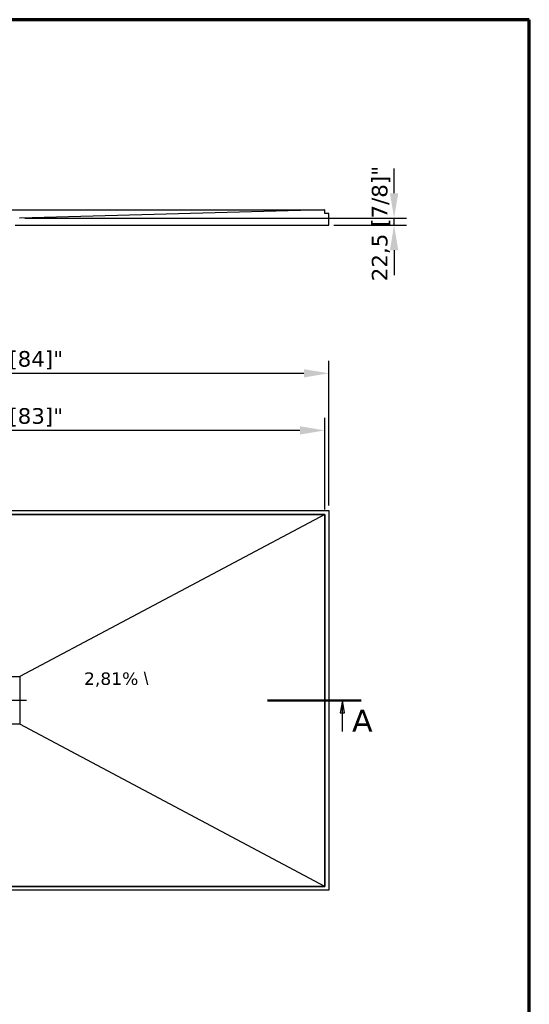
# Model space of a CAD drawing. Header units: millimetres. Extents: x -21336 to 21336, y -500 to 5820.
# Tile 25 of 26: x 2447 to 4080, y 2660 to 5820. Entities that reach past the tile are written whole.
import ezdxf

# ---------------------------------------------------------------- set-up
doc = ezdxf.new("R2010")
doc.units = ezdxf.units.MM
doc.header["$LTSCALE"] = 20
doc.linetypes.add('CHAIN', pattern=[0.3543, 0.2362, -0.0295, 0.0591, -0.0295])
for name, color, linetype, lineweight in [('_Sichtbarkanten', 7, 'Continuous', 25), ('Bemaßung (ISO)', 7, 'Continuous', 25), ('Mittelpunktmarkierung (ISO)', 7, 'Continuous', 25), ('Rahmen (ISO)', 7, 'Continuous', 70), ('Schnittlinie (ISO)', 7, 'CHAIN', 25), ('Symbol (ISO)', 7, 'Continuous', 25)]:
    doc.layers.add(name, color=color, linetype=linetype, lineweight=lineweight)
doc.styles.add('Bezeichnungstext (DIN)', font='verdana.ttf')
doc.styles.add('Notiztext (ISO)', font='verdana.ttf')
doc.styles.add('Pfeiltext', font='verdana.ttf')
doc.dimstyles.new('wedi USA', dxfattribs={"dimscale": 20, "dimtxt": 2.5, "dimasz": 4, "dimexe": 2, "dimexo": 0.8, "dimgap": 0.3, "dimtad": 1, "dimdec": 1, "dimrnd": 1e-08, "dimtxsty": 'Notiztext (ISO)', "dimcen": 0.09, "dimclrd": 7, "dimclre": 7, "dimclrt": 256, "dimadec": 0, "dimazin": 2, "dimtfac": 0.6, "dimtmove": 0, "dimatfit": 3, "dimfxl": 1, "dimtolj": 1, "dimlwd": -1, "dimlwe": -1, "dimarcsym": 0})

# ---------------------------------------------------------------- blocks, each defined once
blk = doc.blocks.new('2DTransSchnitt0')
at = {"layer": 'Schnittlinie (ISO)', "linetype": 'Continuous', "lineweight": 50}
for p, q in [((59.86, 181.77), (74.86, 181.77)), ((162.04, 181.77), (177.04, 181.77))]:
    blk.add_line(p, q, dxfattribs=at)
at = {"layer": 'Schnittlinie (ISO)', "linetype": 'Continuous'}
for p, q in [((62.86, 181.77), (62.51, 179.77)), ((62.86, 179.77), (62.86, 181.77)), ((63.21, 179.77), (62.86, 181.77)), ((174.04, 181.77), (173.69, 179.77)), ((174.04, 179.77), (174.04, 181.77)), ((174.39, 179.77), (174.04, 181.77)), ((62.51, 179.77), (63.21, 179.77)), ((62.86, 176.77), (62.86, 179.77)), ((173.69, 179.77), (174.39, 179.77)), ((174.04, 176.77), (174.04, 179.77))]:
    blk.add_line(p, q, dxfattribs=at)
at = {"layer": 'Schnittlinie (ISO)', "linetype": 'Continuous', "flags": 128}
for points in [[(63.21, 179.77), (62.86, 181.77), (62.51, 179.77), (63.21, 179.77)], [(174.39, 179.77), (174.04, 181.77), (173.69, 179.77), (174.39, 179.77)]]:
    blk.add_lwpolyline(points, dxfattribs=at)
at = {"layer": 'Schnittlinie (ISO)'}
for points in [[(63.21, 179.77), (62.86, 181.77), (62.51, 179.77), (63.21, 179.77)], [(174.39, 179.77), (174.04, 181.77), (173.69, 179.77), (174.39, 179.77)]]:
    blk.add_solid(points, dxfattribs=at)
at = {"layer": 'Schnittlinie (ISO)', "char_height": 3.5, "attachment_point": 7, "style": 'Bezeichnungstext (DIN)'}
for insert in [(58.13, 176.77), (175.6, 176.77)]:
    blk.add_mtext('A', dxfattribs=dict(at, insert=insert))
blk = doc.blocks.new('*D59')
at = {"layer": 'Bemaßung (ISO)', "color": 7, "transparency": 16777216}
for p, q in [((1316.5, 4248.4), (1316.5, 4541.8)), ((3424.7, 4248.4), (3424.7, 4541.8)), ((3344.7, 4501.8), (1396.5, 4501.8))]:
    blk.add_line(p, q, dxfattribs=at)
for points in [[(1396.5, 4515.2), (1396.5, 4488.5), (1316.5, 4501.8)], [(3344.7, 4515.2), (3344.7, 4488.5), (3424.7, 4501.8)]]:
    blk.add_solid(points, dxfattribs=at)
at = {"layer": 'Defpoints', "color": 0, "transparency": 16777216}
for p in [(1316.5, 4501.8), (1316.5, 4232.4), (3424.7, 4232.4)]:
    blk.add_point(p, dxfattribs=at)
at = {"layer": 'Bemaßung (ISO)', "transparency": 16777216, "insert": (2151.5, 4573.2), "char_height": 50, "attachment_point": 1, "style": 'Notiztext (ISO)'}
blk.add_mtext('\\A1;2108,2 [83]"', dxfattribs=at)
blk = doc.blocks.new('*D61')
at = {"layer": 'Bemaßung (ISO)', "color": 7, "transparency": 16777216}
for p, q in [((1303.8, 4261.1), (1303.8, 4725.1)), ((3437.4, 4261.1), (3437.4, 4725.1)), ((1383.8, 4685.1), (3357.4, 4685.1))]:
    blk.add_line(p, q, dxfattribs=at)
for points in [[(1383.8, 4698.4), (1383.8, 4671.7), (1303.8, 4685.1)], [(3357.4, 4698.4), (3357.4, 4671.7), (3437.4, 4685.1)]]:
    blk.add_solid(points, dxfattribs=at)
at = {"layer": 'Defpoints', "color": 0, "transparency": 16777216}
for p in [(3437.4, 4685.1), (1303.8, 4245.1), (3437.4, 4245.1)]:
    blk.add_point(p, dxfattribs=at)
at = {"layer": 'Bemaßung (ISO)', "transparency": 16777216, "insert": (2151.5, 4756.5), "char_height": 50, "attachment_point": 1, "style": 'Notiztext (ISO)'}
blk.add_mtext('\\A1;2133,6 [84]"', dxfattribs=at)
blk = doc.blocks.new('*D68')
at = {"layer": 'Bemaßung (ISO)', "color": 7, "transparency": 16777216}
for p, q in [((3646.6, 5262.8), (3646.6, 5342.8)), ((2463.1, 5182.8), (3686.6, 5182.8)), ((3646.6, 5160.3), (3646.6, 5182.8)), ((3453.4, 5160.3), (3686.6, 5160.3)), ((3646.6, 5080.3), (3646.6, 5000.3))]:
    blk.add_line(p, q, dxfattribs=at)
for points in [[(3633.3, 5262.8), (3660, 5262.8), (3646.6, 5182.8)], [(3633.3, 5080.3), (3660, 5080.3), (3646.6, 5160.3)]]:
    blk.add_solid(points, dxfattribs=at)
at = {"layer": 'Defpoints', "color": 0, "transparency": 16777216}
for p in [(2447.1, 5182.8), (3646.6, 5182.8), (3437.4, 5160.3)]:
    blk.add_point(p, dxfattribs=at)
at = {"layer": 'Bemaßung (ISO)', "transparency": 16777216, "insert": (3575.2, 4980.5), "char_height": 50, "attachment_point": 1, "rotation": 90, "style": 'Notiztext (ISO)'}
blk.add_mtext('\\A1;22,5 [7/8]"', dxfattribs=at)
blk = doc.blocks.new('Ränder Kopie von wedi_Zeichnungsrahmen')
at = {"layer": 'Rahmen (ISO)'}
for p, q in [((204, 291), (20, 291)), ((204, 6), (204, 291))]:
    blk.add_line(p, q, dxfattribs=at)

msp = doc.modelspace()

# ---------------------------------------------------------------- linework, layer by layer
at = {"layer": '_Sichtbarkanten'}
for p, q in [((1316.49, 5210.3), (3424.65, 5210.3)), ((2447.05, 5182.8), (2446.07, 5182.8)), ((3424.65, 5210.3), (2447.05, 5182.8)), ((3424.67, 5210.3), (3424.65, 5210.3)), ((3424.67, 5197.6), (3424.67, 5210.3)), ((3437.37, 5197.6), (3424.67, 5197.6)), ((3437.37, 5160.3), (3437.37, 5197.6)), ((2431.57, 5160.3), (3437.37, 5160.3)), ((1303.77, 4245.08), (3437.37, 4245.08)), ((3437.37, 4245.08), (3437.37, 3025.88)), ((3424.67, 4232.38), (1316.47, 4232.38)), ((1316.49, 4232.35), (3424.65, 4232.35)), ((3424.65, 4232.35), (2447.05, 3711.95)), ((3424.65, 4232.35), (3424.65, 3038.61)), ((3424.67, 3038.58), (3424.67, 4232.38)), ((2294.09, 3711.95), (2447.05, 3711.95)), ((2447.05, 3711.95), (2447.05, 3559.01)), ((2447.05, 3559.01), (2294.09, 3559.01)), ((3424.65, 3038.61), (2447.05, 3559.01)), ((1316.47, 3038.58), (3424.67, 3038.58)), ((3424.65, 3038.61), (1316.49, 3038.61)), ((3437.37, 3025.88), (1303.77, 3025.88))]:
    msp.add_line(p, q, dxfattribs=at)
at = {"layer": 'Mittelpunktmarkierung (ISO)', "linetype": 'CHAIN', "ltscale": 10.834191}
msp.add_line((2468.07, 3635.48), (2273.07, 3635.48), dxfattribs=at)

# ---------------------------------------------------------------- block references
at = {"xscale": 20, "yscale": 20, "zscale": 20}
msp.add_blockref('Ränder Kopie von wedi_Zeichnungsrahmen', (0, 0), dxfattribs=at)
at = {"layer": 'Schnittlinie (ISO)', "xscale": 20, "yscale": 20, "zscale": 20}
msp.add_blockref('2DTransSchnitt0', (0, 0), dxfattribs=at)

# ---------------------------------------------------------------- texts
at = {"layer": 'Symbol (ISO)', "insert": (2652.59, 3725.17), "char_height": 40, "width": 383.7018, "attachment_point": 1, "style": 'Pfeiltext'}
msp.add_mtext('\\fVerdana|b0|i0;\\H40.0000;2,81% \\fAIGDT|b0|i0;\\H40.0000;\\\\', dxfattribs=at)

# ---------------------------------------------------------------- dimensions: what is measured, and where the dimension line sits
at = {"layer": 'Bemaßung (ISO)', "color": 7}
for base, p1, p2, angle, override, picture, middle in [((3646.62, 5182.8), (3437.37, 5160.3), (2447.05, 5182.8), 270, {"dimgap": 0.3, "dimdec": 1, "dimtol": 0, "dimlim": 0, "dimtp": 0, "dimtm": 0, "dimtdec": 2, "dimtofl": 1, "dimatfit": 1}, '*D68', (3646.62, 5171.55)), ((3437.37, 4685.08), (1303.77, 4245.08), (3437.37, 4245.08), 180, {"dimgap": 0.3, "dimdec": 1, "dimtol": 0, "dimlim": 0, "dimtp": 0, "dimtm": 0, "dimtdec": 2, "dimtofl": 0, "dimatfit": 1}, '*D61', (2370.57, 4685.08)), ((1316.47, 4501.82), (3424.67, 4232.38), (1316.47, 4232.38), 180, {"dimgap": 0.3, "dimdec": 1, "dimtol": 0, "dimlim": 0, "dimtp": 0, "dimtm": 0, "dimtdec": 2, "dimtofl": 0, "dimatfit": 1}, '*D59', (2370.57, 4501.82))]:
    dim = msp.add_linear_dim(base=base, p1=p1, p2=p2, angle=angle, text='<>"', dimstyle='wedi USA', override=override, dxfattribs=at)
    dim.commit()
    dim.dimension.update_dxf_attribs({"geometry": picture, "text_midpoint": middle, "dimtype": 160})

doc.saveas('drawing.dxf')
